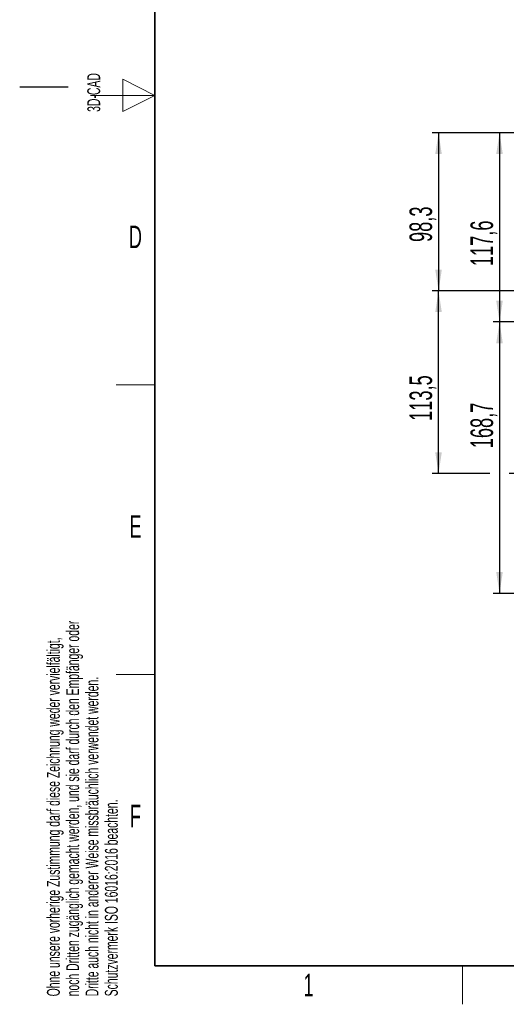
# Model space of a CAD drawing. Header units: millimetres. Extents: x 5 to 418, y 2 to 292.
# Tile 1 of 23: x 5 to 81, y 6 to 159. Entities that reach past the tile are written whole.
import ezdxf

# ---------------------------------------------------------------- set-up
doc = ezdxf.new("R2010")
doc.units = ezdxf.units.MM
doc.layers.add('SLD-0', color=7, linetype='Continuous')
doc.styles.add('SLDTEXTSTYLE0', font='TXT', dxfattribs={"width": 0.605})
doc.dimstyles.new('SLDDIMSTYLE1', dxfattribs={"dimtxt": 3.5, "dimasz": 3.302, "dimexe": 0, "dimexo": 0.0625, "dimgap": 0.875, "dimtad": 1, "dimlfac": 4, "dimrnd": 1e-09, "dimzin": 12, "dimdsep": 46, "dimtxsty": 'SLDTEXTSTYLE0', "dimsah": 1, "dimcen": 0.09, "dimadec": 0, "dimazin": 3, "dimtfac": 1, "dimtofl": 0, "dimtmove": 0, "dimatfit": 3, "dimfxl": 1, "dimfrac": 2, "dimtolj": 1, "dimtzin": 12, "dimarcsym": 0})
doc.dimstyles.new('SLDDIMSTYLE4', dxfattribs={"dimtxt": 3.5, "dimasz": 3.302, "dimexe": 0, "dimexo": 0.0625, "dimgap": 0.875, "dimtad": 1, "dimdec": 1, "dimlfac": 4, "dimrnd": 1e-09, "dimzin": 12, "dimdsep": 46, "dimtxsty": 'SLDTEXTSTYLE0', "dimsah": 1, "dimcen": 0.09, "dimadec": 0, "dimazin": 3, "dimtfac": 1, "dimtofl": 0, "dimtmove": 0, "dimatfit": 3, "dimfxl": 1, "dimfrac": 2, "dimtolj": 1, "dimtzin": 12, "dimarcsym": 0})

# ---------------------------------------------------------------- blocks, each defined once
blk = doc.blocks.new('SW_NOTE_0_1')
at = {"layer": 'SLD-0', "color": 0, "char_height": 2, "attachment_point": 1, "rotation": 90, "style": 'SLDTEXTSTYLE0'}
for s, insert in [('noch Dritten zugänglich gemacht werden, und sie darf durch den Empfänger oder', (0.42, 0)), ('Ohne unsere vorherige Zustimmung darf diese Zeichnung weder vervielfältigt,', (-2.58, 0)), ('Dritte auch nicht in anderer Weise missbräuchlich verwendet werden.', (3.42, 0)), ('Schutzvermerk ISO 16016:2016 beachten.', (6.42, 0))]:
    blk.add_mtext(s, dxfattribs=dict(at, insert=insert))
blk = doc.blocks.new('_D_7')
at = {"layer": 'SLD-0', "color": 7}
for p, q in [((108.78, 141.42), (78.5, 141.42)), ((79.5, 141.42), (79.5, 112.03)), ((121.13, 112.03), (78.5, 112.03))]:
    blk.add_line(p, q, dxfattribs=at)
for points in [[(79.5, 141.42), (78.99, 138.12), (80.01, 138.12)], [(79.5, 112.03), (80.01, 115.34), (78.99, 115.34)]]:
    blk.add_solid(points, dxfattribs=at)
at = {"layer": 'SLD-0', "color": 7, "insert": (74.99, 120.71), "char_height": 3.5, "attachment_point": 1, "rotation": 90, "style": 'SLDTEXTSTYLE0'}
blk.add_mtext('117,6', dxfattribs=at)
blk = doc.blocks.new('_D_8')
at = {"layer": 'SLD-0', "color": 7}
for p, q in [((85.38, 116.86), (69.03, 116.86)), ((70.03, 88.48), (70.03, 116.86)), ((117.88, 116.86), (88.38, 116.86)), ((144.5, 116.86), (122.63, 116.86)), ((78, 88.48), (69.03, 88.48)), ((117.88, 88.48), (81, 88.48)), ((141, 88.48), (120.88, 88.48))]:
    blk.add_line(p, q, dxfattribs=at)
for points in [[(70.03, 116.86), (69.52, 113.56), (70.54, 113.56)], [(70.03, 88.48), (70.54, 91.79), (69.52, 91.79)]]:
    blk.add_solid(points, dxfattribs=at)
at = {"layer": 'SLD-0', "color": 7, "insert": (65.52, 96.66), "char_height": 3.5, "attachment_point": 1, "rotation": 90, "style": 'SLDTEXTSTYLE0'}
blk.add_mtext('113,5', dxfattribs=at)
blk = doc.blocks.new('_D_9')
at = {"layer": 'SLD-0', "color": 7}
for p, q in [((108.78, 141.42), (69.03, 141.42)), ((70.03, 141.42), (70.03, 116.86)), ((119.63, 116.86), (69.03, 116.86)), ((144.5, 116.86), (122.63, 116.86))]:
    blk.add_line(p, q, dxfattribs=at)
for points in [[(70.03, 141.42), (69.52, 138.12), (70.54, 138.12)], [(70.03, 116.86), (70.54, 120.16), (69.52, 120.16)]]:
    blk.add_solid(points, dxfattribs=at)
at = {"layer": 'SLD-0', "color": 7, "insert": (65.52, 124.46), "char_height": 3.5, "attachment_point": 1, "rotation": 90, "style": 'SLDTEXTSTYLE0'}
blk.add_mtext('98,3', dxfattribs=at)
blk = doc.blocks.new('_D_14')
at = {"layer": 'SLD-0', "color": 7}
for p, q in [((121.13, 112.03), (78.5, 112.03)), ((79.5, 112.03), (79.5, 69.86)), ((119.38, 69.86), (78.5, 69.86))]:
    blk.add_line(p, q, dxfattribs=at)
for points in [[(79.5, 112.03), (78.99, 108.73), (80.01, 108.73)], [(79.5, 69.86), (80.01, 73.16), (78.99, 73.16)]]:
    blk.add_solid(points, dxfattribs=at)
at = {"layer": 'SLD-0', "color": 7, "insert": (74.99, 92.41), "char_height": 3.5, "attachment_point": 1, "rotation": 90, "style": 'SLDTEXTSTYLE0'}
blk.add_mtext('168,7', dxfattribs=at)

msp = doc.modelspace()

# ---------------------------------------------------------------- linework, layer by layer
at = {"layer": 'SLD-0', "lineweight": 35}
for p, q in [((26, 282.5), (26, 12)), ((26, 12), (408, 12))]:
    msp.add_line(p, q, dxfattribs=at)
at = {"layer": 'SLD-0'}
msp.add_line((12.5, 148.5), (5, 148.5), dxfattribs=at)
at = {"layer": 'SLD-0', "lineweight": 18}
for p, q in [((26, 147.25), (21, 149.75)), ((21, 149.75), (21, 144.75)), ((16, 147.25), (26, 147.25)), ((21, 144.75), (26, 147.25)), ((20, 102.25), (26, 102.25)), ((20, 57.25), (26, 57.25)), ((73.75, 6), (73.75, 12))]:
    msp.add_line(p, q, dxfattribs=at)

# ---------------------------------------------------------------- block references
at = {"layer": 'SLD-0'}
msp.add_blockref('SW_NOTE_0_1', (11.808, 7.2381), dxfattribs=at)

# ---------------------------------------------------------------- texts
at = {"layer": 'SLD-0', "insert": (15.4939, 144.6806), "char_height": 2, "attachment_point": 1, "rotation": 90, "style": 'SLDTEXTSTYLE0'}
msp.add_mtext('3D-CAD', dxfattribs=at)
at = {"layer": 'SLD-0', "char_height": 3.5, "attachment_point": 2, "style": 'SLDTEXTSTYLE0'}
for s, insert in [('D', (22.9597, 127.0011)), ('E', (22.9816, 82.0011)), ('F', (22.9536, 37.0011)), ('1', (49.8527, 10.743))]:
    msp.add_mtext(s, dxfattribs=dict(at, insert=insert))

# ---------------------------------------------------------------- dimensions: what is measured, and where the dimension line sits
at = {"layer": 'SLD-0', "color": 7}
for base, p1, p2, dimstyle, picture, middle in [((70.0303792, 116.8582740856), (108.7795190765, 141.4207740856), (144.5045190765, 116.8582740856), 'SLDDIMSTYLE4', '_D_9', (70.0303792, 129.1395240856)), ((79.4973890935, 112.0332740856), (108.7795190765, 141.4207740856), (121.1295190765, 112.0332740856), 'SLDDIMSTYLE4', '_D_7', (79.4973890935, 126.7270240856)), ((70.0304, 116.8583), (141.0045, 88.4833), (144.5045, 116.8583), 'SLDDIMSTYLE1', '_D_8', (70.0304, 102.6708)), ((79.4974, 69.8583), (121.1295, 112.0333), (119.3795, 69.8583), 'SLDDIMSTYLE1', '_D_14', (79.4974, 98.429))]:
    dim = msp.add_linear_dim(base=base, p1=p1, p2=p2, angle=90, dimstyle=dimstyle, dxfattribs=at)
    dim.commit()
    dim.dimension.update_dxf_attribs({"geometry": picture, "text_midpoint": middle, "dimtype": 160})

doc.saveas('drawing.dxf')
